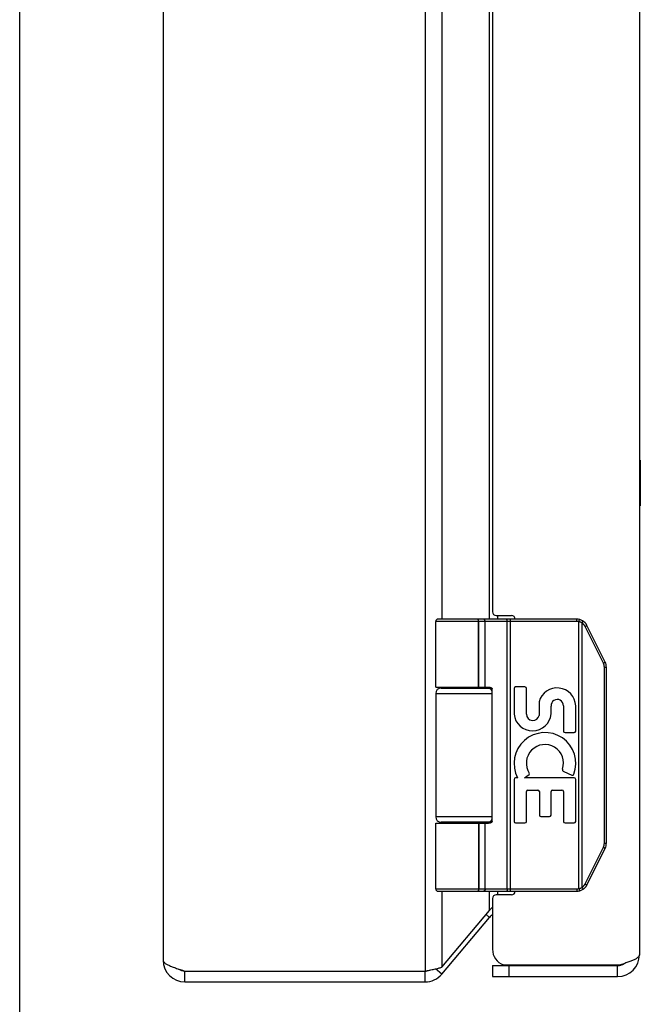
# Model space of a CAD drawing. Header units: inches. Extents: x 0 to 42.3, y 0 to 27.4.
# Tile 2 of 13: x 0 to 3.4, y 7.1 to 12.5. Entities that reach past the tile are written whole.
import ezdxf

# ---------------------------------------------------------------- set-up
doc = ezdxf.new("R2010")
doc.units = ezdxf.units.IN
doc.header["$LTSCALE"] = 2.325389
doc.header["$MEASUREMENT"] = 0
doc.layers.get('0').update_dxf_attribs({"linetype": 'CONTINUOUS'})
doc.layers.add('02___PRT_ALL_AXES', color=7, linetype='CONTINUOUS')
doc.layers.add('06___PRT_ALL_SURFS', color=7, linetype='CONTINUOUS')

msp = doc.modelspace()

# ---------------------------------------------------------------- linework, layer by layer
at = {"color": 7, "linetype": 'Continuous'}
for p, q in [((0, 0), (0, 27.3575)), ((3.0707, 9.1969), (2.2934, 9.1969)), ((3.0707, 9.2099), (2.3064, 9.2099)), ((2.5238, 9.2099), (2.5237, 9.2099)), ((2.5239, 9.2099), (2.5238, 9.2099)), ((2.524, 9.2099), (2.5239, 9.2099)), ((2.5302, 8.8349), (2.5302, 9.1971)), ((2.5303, 8.8349), (2.5303, 9.1971)), ((2.5662, 8.8349), (2.5662, 9.1969)), ((2.6865, 9.2051), (2.6864, 9.2054)), ((2.6865, 9.2048), (2.6865, 9.2051)), ((2.6866, 9.2039), (2.6866, 9.2042)), ((2.6866, 9.2035), (2.6866, 9.2039)), ((2.6867, 9.2031), (2.6866, 9.2035)), ((2.6867, 9.2028), (2.6867, 9.2031)), ((2.6867, 9.2024), (2.6867, 9.2028)), ((2.6867, 9.202), (2.6867, 9.2024)), ((2.6868, 9.2016), (2.6867, 9.202)), ((2.6868, 9.2012), (2.6868, 9.2016)), ((2.6868, 9.2007), (2.6868, 9.2012)), ((2.6868, 9.2003), (2.6868, 9.2007)), ((2.6869, 9.1999), (2.6868, 9.2003)), ((2.6869, 9.1995), (2.6869, 9.1999)), ((2.6869, 9.1991), (2.6869, 9.1995)), ((2.6869, 9.1986), (2.6869, 9.1991)), ((2.6869, 9.1982), (2.6869, 9.1986)), ((2.6869, 9.1978), (2.6869, 9.1982)), ((2.6869, 9.1973), (2.6869, 9.1978)), ((2.6869, 7.7229), (2.6869, 9.1973)), ((2.7061, 7.7099), (2.7061, 9.2099)), ((3.0707, 9.1969), (3.0707, 9.2099)), ((3.0827, 9.1954), (3.0858, 9.208)), ((3.0827, 7.7243), (3.0827, 9.1954)), ((3.1, 9.1886), (3.1003, 9.1891)), ((3.1, 7.7312), (3.1, 9.1886)), ((3.1003, 9.1891), (3.1007, 9.1897)), ((3.1007, 9.1897), (3.101, 9.1902)), ((3.101, 9.1902), (3.1013, 9.1907)), ((3.1013, 9.1907), (3.1017, 9.1913)), ((3.1017, 9.1913), (3.1019, 9.1916)), ((3.1019, 9.1916), (3.1021, 9.192)), ((3.1021, 9.192), (3.1023, 9.1923)), ((3.1023, 9.1923), (3.1025, 9.1926)), ((3.1025, 9.1926), (3.1027, 9.193)), ((3.1027, 9.193), (3.1029, 9.1933)), ((3.1029, 9.1933), (3.103, 9.1936)), ((3.103, 9.1936), (3.1032, 9.1939)), ((3.1032, 9.1939), (3.1034, 9.1942)), ((3.1034, 9.1942), (3.1036, 9.1945)), ((3.1036, 9.1945), (3.1037, 9.1948)), ((3.1037, 9.1948), (3.1039, 9.1951)), ((3.1039, 9.1951), (3.104, 9.1954)), ((3.104, 9.1954), (3.1042, 9.1957)), ((3.1042, 9.1957), (3.1043, 9.196)), ((3.1043, 9.196), (3.1044, 9.1962)), ((3.1189, 9.1706), (3.1196, 9.171)), ((3.1196, 9.171), (3.1203, 9.1714)), ((3.1203, 9.1714), (3.121, 9.1717)), ((3.121, 9.1717), (3.1217, 9.1721)), ((3.1217, 9.1721), (3.1221, 9.1724)), ((3.1221, 9.1724), (3.1226, 9.1726)), ((3.1226, 9.1726), (3.123, 9.1729)), ((3.123, 9.1729), (3.1234, 9.1731)), ((3.1234, 9.1731), (3.1238, 9.1733)), ((3.1238, 9.1733), (3.1241, 9.1735)), ((3.1241, 9.1735), (3.1243, 9.1736)), ((3.1243, 9.1736), (3.1245, 9.1738)), ((3.1245, 9.1738), (3.1248, 9.1739)), ((3.1248, 9.1739), (3.125, 9.174)), ((3.125, 9.174), (3.1252, 9.1741)), ((3.1252, 9.1741), (3.1254, 9.1743)), ((3.2278, 8.9731), (3.1266, 9.1753)), ((3.1168, 9.1695), (3.1174, 9.1698)), ((3.2179, 8.9673), (3.1168, 9.1695)), ((3.1174, 9.1698), (3.1181, 9.1702)), ((3.1181, 9.1702), (3.1189, 9.1706)), ((3.2179, 8.9673), (3.2185, 8.9676)), ((3.2185, 8.9676), (3.2193, 8.968)), ((3.2193, 8.968), (3.22, 8.9684)), ((3.22, 8.9684), (3.2207, 8.9687)), ((3.2207, 8.9687), (3.2214, 8.9691)), ((3.2214, 8.9691), (3.2221, 8.9695)), ((3.2221, 8.9695), (3.2228, 8.9698)), ((3.2228, 8.9698), (3.2233, 8.9701)), ((3.2233, 8.9701), (3.2237, 8.9704)), ((3.2237, 8.9704), (3.2242, 8.9706)), ((3.2242, 8.9706), (3.2246, 8.9708)), ((3.2246, 8.9708), (3.225, 8.9711)), ((3.225, 8.9711), (3.2252, 8.9712)), ((3.2252, 8.9712), (3.2254, 8.9714)), ((3.2254, 8.9714), (3.2257, 8.9715)), ((3.2257, 8.9715), (3.2259, 8.9716)), ((3.2259, 8.9716), (3.2261, 8.9718)), ((3.2261, 8.9718), (3.2263, 8.9719)), ((3.2263, 8.9719), (3.2265, 8.972)), ((3.2232, 8.9451), (3.2344, 8.9451)), ((3.2232, 7.9746), (3.2232, 8.9451)), ((3.2344, 7.9746), (3.2344, 8.9451)), ((2.2934, 8.7999), (2.6043, 8.7999)), ((2.3234, 8.8299), (2.6021, 8.8299)), ((2.6043, 8.0949), (2.6043, 8.8249)), ((2.6043, 8.1199), (2.2934, 8.1199)), ((2.6021, 8.0899), (2.3234, 8.0899)), ((2.2934, 8.0849), (2.5844, 8.0849)), ((2.5662, 7.7229), (2.5662, 8.0849)), ((3.1168, 7.7503), (3.2179, 7.9525)), ((3.1266, 7.7444), (3.2278, 7.9467)), ((3.2179, 7.9525), (3.2189, 7.952)), ((3.2189, 7.952), (3.2196, 7.9516)), ((3.2196, 7.9516), (3.2204, 7.9512)), ((3.2204, 7.9512), (3.2211, 7.9509)), ((3.2211, 7.9509), (3.2218, 7.9505)), ((3.2218, 7.9505), (3.2225, 7.9501)), ((3.2225, 7.9501), (3.2229, 7.9498)), ((3.2229, 7.9498), (3.2234, 7.9496)), ((3.2232, 7.9746), (3.2344, 7.9746)), ((3.2234, 7.9496), (3.2239, 7.9493)), ((3.2239, 7.9493), (3.2243, 7.9491)), ((3.2243, 7.9491), (3.2247, 7.9489)), ((3.2247, 7.9489), (3.225, 7.9487)), ((3.225, 7.9487), (3.2252, 7.9486)), ((3.2252, 7.9486), (3.2254, 7.9484)), ((3.2254, 7.9484), (3.2257, 7.9483)), ((3.2257, 7.9483), (3.2259, 7.9481)), ((3.2259, 7.9481), (3.2261, 7.948)), ((3.2261, 7.948), (3.2263, 7.9479)), ((2.2934, 7.7229), (3.0707, 7.7229)), ((2.3064, 7.7099), (3.0707, 7.7099)), ((2.5238, 7.7099), (2.5237, 7.7099)), ((2.5239, 7.7099), (2.5238, 7.7099)), ((2.524, 7.7099), (2.5239, 7.7099)), ((2.5242, 7.7099), (2.524, 7.7099)), ((2.6866, 7.7157), (2.6865, 7.7154)), ((2.6865, 7.7154), (2.6865, 7.715)), ((2.6865, 7.715), (2.6865, 7.7147)), ((2.6867, 7.7168), (2.6866, 7.7165)), ((2.6866, 7.7165), (2.6866, 7.7161)), ((2.6866, 7.7161), (2.6866, 7.7157)), ((2.6867, 7.7176), (2.6867, 7.7172)), ((2.6867, 7.7172), (2.6867, 7.7168)), ((2.6869, 7.7199), (2.6868, 7.7195)), ((2.6868, 7.7195), (2.6868, 7.719)), ((2.6868, 7.719), (2.6868, 7.7186)), ((2.6868, 7.7186), (2.6868, 7.7182)), ((2.6869, 7.7229), (2.6869, 7.7225)), ((2.6869, 7.7225), (2.6869, 7.722)), ((2.6869, 7.722), (2.6869, 7.7216)), ((2.6869, 7.7216), (2.6869, 7.7212)), ((2.6869, 7.7212), (2.6869, 7.7207)), ((2.6869, 7.7207), (2.6869, 7.7203)), ((2.6869, 7.7203), (2.6869, 7.7199)), ((3.0707, 7.7229), (3.0707, 7.7099)), ((3.0827, 7.7243), (3.0858, 7.7117)), ((3.1, 7.7312), (3.1003, 7.7307)), ((3.1003, 7.7307), (3.1007, 7.7301)), ((3.1007, 7.7301), (3.101, 7.7296)), ((3.101, 7.7296), (3.1013, 7.729)), ((3.1013, 7.729), (3.1017, 7.7285)), ((3.1017, 7.7285), (3.102, 7.728)), ((3.102, 7.728), (3.1022, 7.7277)), ((3.1022, 7.7277), (3.1024, 7.7273)), ((3.1024, 7.7273), (3.1026, 7.727)), ((3.1029, 7.7265), (3.103, 7.7262)), ((3.103, 7.7262), (3.1032, 7.7259)), ((3.1032, 7.7259), (3.1034, 7.7255)), ((3.1034, 7.7255), (3.1036, 7.7252)), ((3.1036, 7.7252), (3.1037, 7.7249)), ((3.1037, 7.7249), (3.1039, 7.7246)), ((3.1039, 7.7246), (3.104, 7.7244)), ((3.104, 7.7244), (3.1042, 7.7241)), ((3.1042, 7.7241), (3.1043, 7.7238)), ((3.1168, 7.7503), (3.1178, 7.7498)), ((3.1178, 7.7498), (3.1185, 7.7494)), ((3.1185, 7.7494), (3.1193, 7.749)), ((3.1193, 7.749), (3.1196, 7.7488)), ((3.1196, 7.7488), (3.1203, 7.7484)), ((3.1203, 7.7484), (3.121, 7.748)), ((3.121, 7.748), (3.1217, 7.7477)), ((3.1217, 7.7477), (3.1221, 7.7474)), ((3.1221, 7.7474), (3.1226, 7.7472)), ((3.1226, 7.7472), (3.123, 7.7469)), ((3.123, 7.7469), (3.1234, 7.7467)), ((3.1234, 7.7467), (3.1238, 7.7464)), ((3.1238, 7.7464), (3.1241, 7.7463)), ((3.1241, 7.7463), (3.1243, 7.7462)), ((3.1243, 7.7462), (3.1245, 7.746)), ((3.1245, 7.746), (3.1248, 7.7459)), ((3.1248, 7.7459), (3.125, 7.7458)), ((3.125, 7.7458), (3.1252, 7.7456)), ((2.5897, 7.5661), (2.5707, 7.5821)), ((2.3268, 7.2528), (2.2919, 7.2821)), ((2.6064, 7.2999), (3.2964, 7.2999)), ((2.6064, 7.2999), (2.6064, 7.2399)), ((2.6964, 7.2999), (2.6964, 7.2399)), ((3.2964, 7.2399), (3.2964, 7.2999)), ((0.9108, 7.2099), (0.9108, 7.2699)), ((2.2349, 7.2099), (2.2349, 7.2699))]:
    msp.add_line(p, q, dxfattribs=at)
at = {"color": 3, "linetype": 'Continuous'}
for p, q in [((2.2349, 20.1499), (2.2349, 7.2699)), ((0.7908, 20.0899), (0.7908, 7.3299)), ((3.4164, 20.0599), (3.4164, 7.3599)), ((2.3268, 18.2099), (2.3268, 9.2099)), ((2.5897, 9.2099), (2.5897, 18.2099)), ((2.6064, 18.1699), (2.6064, 9.2499)), ((2.6264, 9.2299), (2.7114, 9.2299)), ((2.6357, 9.2099), (2.6357, 9.2299)), ((2.3268, 8.8349), (2.3268, 8.8299)), ((2.5897, 8.8299), (2.5897, 8.8346)), ((2.3268, 8.0899), (2.3268, 8.0849)), ((2.5897, 8.0852), (2.5897, 8.0899)), ((2.3268, 7.7099), (2.3268, 7.2913)), ((2.5897, 7.6047), (2.5897, 7.7099)), ((2.6357, 7.6899), (2.6357, 7.7099)), ((2.6064, 7.6699), (2.6064, 7.3899)), ((2.7114, 7.6899), (2.6264, 7.6899)), ((2.3268, 7.2913), (2.5897, 7.6047)), ((2.3268, 7.2528), (2.5897, 7.5661)), ((2.2349, 7.2699), (2.2479, 7.2726)), ((2.6668, 7.3049), (3.312, 7.3049)), ((0.9108, 7.2699), (2.2349, 7.2699)), ((2.6064, 7.2399), (3.2964, 7.2399)), ((0.9108, 7.2099), (2.2349, 7.2099))]:
    msp.add_line(p, q, dxfattribs=at)
at = {"color": 7, "linetype": 'Continuous'}
for points in [[(2.5303, 9.1971), (2.5303, 9.1973), (2.5303, 9.1975), (2.5303, 9.1978), (2.5302, 9.198), (2.5302, 9.1982), (2.5302, 9.1984), (2.5302, 9.1986), (2.5302, 9.1988), (2.5302, 9.1991), (2.5302, 9.1993), (2.5301, 9.1995), (2.5301, 9.1997), (2.5301, 9.1999), (2.5301, 9.2001), (2.53, 9.2003), (2.53, 9.2005), (2.53, 9.2007), (2.5299, 9.2009), (2.5299, 9.2012), (2.5299, 9.2014), (2.5298, 9.2016), (2.5298, 9.2018), (2.5297, 9.202), (2.5297, 9.2022), (2.5297, 9.2024), (2.5296, 9.2026), (2.5296, 9.2028), (2.5295, 9.2029), (2.5295, 9.2031), (2.5294, 9.2033), (2.5294, 9.2035), (2.5293, 9.2037), (2.5292, 9.2039), (2.5292, 9.2041), (2.5291, 9.2042), (2.5291, 9.2044), (2.529, 9.2046), (2.5289, 9.2048), (2.5289, 9.2049), (2.5288, 9.2051), (2.5287, 9.2053), (2.5286, 9.2054), (2.5286, 9.2056), (2.5285, 9.2058), (2.5284, 9.2059), (2.5283, 9.2061), (2.5283, 9.2062), (2.5282, 9.2064), (2.5281, 9.2065), (2.528, 9.2067), (2.5279, 9.2068), (2.5279, 9.207), (2.5278, 9.2071), (2.5277, 9.2072), (2.5276, 9.2074), (2.5275, 9.2075), (2.5274, 9.2076), (2.5273, 9.2077), (2.5272, 9.2078), (2.5271, 9.208), (2.5271, 9.2081), (2.527, 9.2082), (2.5269, 9.2083), (2.5268, 9.2084), (2.5267, 9.2085), (2.5266, 9.2086), (2.5265, 9.2087), (2.5264, 9.2088), (2.5263, 9.2089), (2.5262, 9.2089), (2.5261, 9.209), (2.526, 9.2091), (2.5259, 9.2092), (2.5258, 9.2092), (2.5257, 9.2093), (2.5256, 9.2094), (2.5254, 9.2094), (2.5253, 9.2095), (2.5252, 9.2095), (2.5251, 9.2096), (2.525, 9.2096), (2.5249, 9.2097), (2.5248, 9.2097), (2.5247, 9.2097), (2.5246, 9.2098), (2.5245, 9.2098), (2.5244, 9.2098), (2.5243, 9.2098), (2.5242, 9.2099), (2.524, 9.2099)], [(2.5302, 9.1971), (2.5302, 9.1973), (2.5302, 9.1975), (2.5302, 9.1978), (2.5302, 9.198), (2.5302, 9.1982), (2.5302, 9.1984), (2.5302, 9.1986), (2.5302, 9.1988), (2.5301, 9.1991), (2.5301, 9.1993), (2.5301, 9.1995), (2.5301, 9.1997), (2.5301, 9.1999), (2.53, 9.2001), (2.53, 9.2003), (2.53, 9.2005), (2.5299, 9.2007), (2.5299, 9.2009), (2.5299, 9.2012), (2.5298, 9.2014), (2.5298, 9.2016), (2.5298, 9.2018), (2.5297, 9.202), (2.5297, 9.2022), (2.5296, 9.2024), (2.5296, 9.2026), (2.5295, 9.2028), (2.5295, 9.2029), (2.5294, 9.2031), (2.5294, 9.2033), (2.5293, 9.2035), (2.5293, 9.2037), (2.5292, 9.2039), (2.5291, 9.2041), (2.5291, 9.2042), (2.529, 9.2044), (2.529, 9.2046), (2.5289, 9.2048), (2.5288, 9.2049), (2.5288, 9.2051), (2.5287, 9.2053), (2.5286, 9.2054), (2.5285, 9.2056), (2.5285, 9.2058), (2.5284, 9.2059), (2.5283, 9.2061), (2.5282, 9.2062), (2.5282, 9.2064), (2.5281, 9.2065), (2.528, 9.2067), (2.5279, 9.2068), (2.5278, 9.207), (2.5277, 9.2071), (2.5277, 9.2072), (2.5276, 9.2074), (2.5275, 9.2075), (2.5274, 9.2076), (2.5273, 9.2077), (2.5272, 9.2078), (2.5271, 9.208), (2.527, 9.2081), (2.5269, 9.2082), (2.5268, 9.2083), (2.5267, 9.2084), (2.5266, 9.2085), (2.5265, 9.2086), (2.5264, 9.2087), (2.5263, 9.2088), (2.5262, 9.2089), (2.5261, 9.2089), (2.526, 9.209), (2.5259, 9.2091), (2.5258, 9.2092), (2.5257, 9.2092), (2.5256, 9.2093), (2.5255, 9.2094), (2.5254, 9.2094), (2.5253, 9.2095), (2.5252, 9.2095), (2.5251, 9.2096), (2.525, 9.2096), (2.5249, 9.2097), (2.5248, 9.2097), (2.5247, 9.2097), (2.5246, 9.2098), (2.5244, 9.2098), (2.5243, 9.2098), (2.5242, 9.2098), (2.5241, 9.2099)], [(2.5662, 9.1969), (2.5662, 9.1971), (2.5662, 9.1973), (2.5662, 9.1975), (2.5662, 9.1978), (2.5662, 9.198), (2.5662, 9.1982), (2.5662, 9.1984), (2.5661, 9.1986), (2.5661, 9.1988), (2.5661, 9.1991), (2.5661, 9.1993), (2.566, 9.1995), (2.566, 9.1997), (2.566, 9.1999), (2.5659, 9.2001), (2.5659, 9.2003), (2.5658, 9.2005), (2.5658, 9.2007), (2.5657, 9.2009), (2.5657, 9.2012), (2.5656, 9.2014), (2.5656, 9.2016), (2.5655, 9.2018), (2.5654, 9.202), (2.5654, 9.2022), (2.5653, 9.2024), (2.5652, 9.2026), (2.5652, 9.2028), (2.5651, 9.2029), (2.565, 9.2031), (2.5649, 9.2033), (2.5649, 9.2035), (2.5648, 9.2037), (2.5647, 9.2039), (2.5646, 9.2041), (2.5645, 9.2042), (2.5644, 9.2044), (2.5643, 9.2046), (2.5642, 9.2048), (2.5641, 9.2049), (2.564, 9.2051), (2.5639, 9.2053), (2.5638, 9.2054), (2.5637, 9.2056), (2.5636, 9.2058), (2.5635, 9.2059), (2.5633, 9.2061), (2.5632, 9.2062), (2.5631, 9.2064), (2.563, 9.2065), (2.5629, 9.2067), (2.5627, 9.2068), (2.5626, 9.207), (2.5625, 9.2071), (2.5624, 9.2072), (2.5622, 9.2074), (2.5621, 9.2075), (2.562, 9.2076), (2.5618, 9.2077), (2.5617, 9.2078), (2.5615, 9.208), (2.5614, 9.2081), (2.5613, 9.2082), (2.5611, 9.2083), (2.561, 9.2084), (2.5608, 9.2085), (2.5607, 9.2086), (2.5605, 9.2087), (2.5604, 9.2088), (2.5602, 9.2089), (2.5601, 9.2089), (2.5599, 9.209), (2.5598, 9.2091), (2.5596, 9.2092), (2.5595, 9.2092), (2.5593, 9.2093), (2.5591, 9.2094), (2.559, 9.2094), (2.5588, 9.2095), (2.5587, 9.2095), (2.5585, 9.2096), (2.5583, 9.2096), (2.5582, 9.2097), (2.558, 9.2097), (2.5579, 9.2097), (2.5577, 9.2098), (2.5575, 9.2098), (2.5574, 9.2098), (2.5572, 9.2098), (2.557, 9.2099), (2.5569, 9.2099), (2.5567, 9.2099), (2.5566, 9.2099), (2.5564, 9.2099)], [(2.6864, 9.2054), (2.6864, 9.2056), (2.6864, 9.2058), (2.6863, 9.2059), (2.6863, 9.2061), (2.6863, 9.2062), (2.6863, 9.2064), (2.6862, 9.2065), (2.6862, 9.2067), (2.6862, 9.2068), (2.6862, 9.207), (2.6861, 9.2071), (2.6861, 9.2072), (2.6861, 9.2074), (2.6861, 9.2075), (2.686, 9.2076), (2.686, 9.2077), (2.686, 9.2078), (2.686, 9.208), (2.6859, 9.2081), (2.6859, 9.2082), (2.6859, 9.2083), (2.6858, 9.2084), (2.6858, 9.2085), (2.6858, 9.2086), (2.6857, 9.2087), (2.6857, 9.2088), (2.6857, 9.2089), (2.6857, 9.2089), (2.6856, 9.209), (2.6856, 9.2091), (2.6856, 9.2092), (2.6855, 9.2092), (2.6855, 9.2093), (2.6855, 9.2094), (2.6854, 9.2094), (2.6854, 9.2095), (2.6854, 9.2095), (2.6853, 9.2096), (2.6853, 9.2096), (2.6853, 9.2097), (2.6852, 9.2097), (2.6852, 9.2097), (2.6852, 9.2098), (2.6851, 9.2098), (2.6851, 9.2098), (2.6851, 9.2098), (2.685, 9.2099), (2.685, 9.2099), (2.685, 9.2099), (2.6849, 9.2099), (2.6849, 9.2099)], [(2.6866, 9.2042), (2.6865, 9.2044), (2.6865, 9.2048)], [(3.1, 9.1886), (3.0995, 9.1889), (3.099, 9.1892), (3.0984, 9.1895), (3.0979, 9.1897), (3.0974, 9.19), (3.0969, 9.1903), (3.0964, 9.1906), (3.0959, 9.1908), (3.0953, 9.1911), (3.0948, 9.1913), (3.0943, 9.1916), (3.0937, 9.1918), (3.0932, 9.192), (3.0927, 9.1923), (3.0921, 9.1925), (3.0916, 9.1927), (3.091, 9.1929), (3.0905, 9.1931), (3.0899, 9.1933), (3.0894, 9.1935), (3.0888, 9.1937), (3.0883, 9.1939), (3.0877, 9.1941), (3.0872, 9.1942), (3.0866, 9.1944), (3.086, 9.1946), (3.0855, 9.1947), (3.0849, 9.1949), (3.0844, 9.195), (3.0838, 9.1952), (3.0832, 9.1953), (3.0827, 9.1954)], [(3.1168, 9.1695), (3.1166, 9.17), (3.1163, 9.1705), (3.1161, 9.171), (3.1158, 9.1714), (3.1155, 9.1719), (3.1153, 9.1723), (3.115, 9.1728), (3.1147, 9.1733), (3.1144, 9.1737), (3.1142, 9.1742), (3.1139, 9.1746), (3.1136, 9.1751), (3.1133, 9.1755), (3.113, 9.1759), (3.1126, 9.1764), (3.1123, 9.1768), (3.112, 9.1772), (3.1117, 9.1777), (3.1114, 9.1781), (3.111, 9.1785), (3.1107, 9.1789), (3.1103, 9.1793), (3.11, 9.1797), (3.1096, 9.1801), (3.1093, 9.1805), (3.1089, 9.1809), (3.1086, 9.1813), (3.1082, 9.1817), (3.1078, 9.1821), (3.1074, 9.1825), (3.1071, 9.1829), (3.1067, 9.1832), (3.1063, 9.1836), (3.1059, 9.184), (3.1055, 9.1843), (3.1051, 9.1847), (3.1047, 9.185), (3.1043, 9.1854), (3.1039, 9.1857), (3.1034, 9.1861), (3.103, 9.1864), (3.1026, 9.1867), (3.1022, 9.187), (3.1017, 9.1874), (3.1013, 9.1877), (3.1009, 9.188), (3.1004, 9.1883), (3.1, 9.1886)], [(3.1044, 9.1962), (3.1045, 9.1963), (3.1046, 9.1965), (3.1046, 9.1966), (3.1047, 9.1967), (3.1047, 9.1968), (3.1048, 9.1969), (3.1048, 9.1971), (3.1049, 9.1972), (3.1049, 9.1973), (3.105, 9.1974), (3.105, 9.1975), (3.1051, 9.1976), (3.1051, 9.1977), (3.1051, 9.1978), (3.1052, 9.1979), (3.1052, 9.198), (3.1052, 9.1981), (3.1053, 9.1982), (3.1053, 9.1982), (3.1053, 9.1983), (3.1053, 9.1984), (3.1054, 9.1985), (3.1054, 9.1985), (3.1054, 9.1986), (3.1054, 9.1987), (3.1054, 9.1987), (3.1055, 9.1988), (3.1055, 9.1989), (3.1055, 9.1989), (3.1055, 9.199), (3.1055, 9.199), (3.1055, 9.1991), (3.1055, 9.1991), (3.1055, 9.1992), (3.1055, 9.1992), (3.1055, 9.1992), (3.1055, 9.1993), (3.1055, 9.1993), (3.1054, 9.1993), (3.1054, 9.1994), (3.1054, 9.1994), (3.1054, 9.1994), (3.1054, 9.1994)], [(3.1254, 9.1743), (3.1254, 9.1743), (3.1255, 9.1744), (3.1256, 9.1744), (3.1257, 9.1745), (3.1258, 9.1745), (3.1258, 9.1746), (3.1259, 9.1746), (3.126, 9.1747), (3.126, 9.1747), (3.1261, 9.1748), (3.1262, 9.1748), (3.1262, 9.1749), (3.1263, 9.1749), (3.1263, 9.1749), (3.1264, 9.175), (3.1264, 9.175), (3.1264, 9.175), (3.1265, 9.1751), (3.1265, 9.1751), (3.1265, 9.1751), (3.1266, 9.1752), (3.1266, 9.1752), (3.1266, 9.1752), (3.1266, 9.1752), (3.1266, 9.1753), (3.1266, 9.1753), (3.1266, 9.1753), (3.1266, 9.1753), (3.1266, 9.1753), (3.1266, 9.1753)], [(3.2232, 8.9451), (3.2232, 8.9457), (3.2231, 8.9462), (3.2231, 8.9468), (3.2231, 8.9473), (3.2231, 8.9479), (3.223, 8.9484), (3.223, 8.949), (3.223, 8.9495), (3.2229, 8.95), (3.2229, 8.9506), (3.2228, 8.9511), (3.2227, 8.9517), (3.2226, 8.9522), (3.2226, 8.9528), (3.2225, 8.9533), (3.2224, 8.9538), (3.2223, 8.9544), (3.2222, 8.9549), (3.2221, 8.9554), (3.222, 8.956), (3.2218, 8.9565), (3.2217, 8.957), (3.2216, 8.9576), (3.2214, 8.9581), (3.2213, 8.9586), (3.2211, 8.9591), (3.221, 8.9597), (3.2208, 8.9602), (3.2206, 8.9607), (3.2205, 8.9612), (3.2203, 8.9617), (3.2201, 8.9623), (3.2199, 8.9628), (3.2197, 8.9633), (3.2195, 8.9638), (3.2193, 8.9643), (3.2191, 8.9648), (3.2189, 8.9653), (3.2186, 8.9658), (3.2184, 8.9663), (3.2182, 8.9668), (3.2179, 8.9673)], [(3.2265, 8.972), (3.2266, 8.9721), (3.2267, 8.9721), (3.2267, 8.9722), (3.2268, 8.9722), (3.2269, 8.9723), (3.227, 8.9723), (3.227, 8.9724), (3.2271, 8.9724), (3.2272, 8.9725), (3.2272, 8.9725), (3.2273, 8.9726), (3.2273, 8.9726), (3.2274, 8.9726), (3.2274, 8.9727), (3.2275, 8.9727), (3.2275, 8.9728), (3.2276, 8.9728), (3.2276, 8.9728), (3.2276, 8.9729), (3.2277, 8.9729), (3.2277, 8.9729), (3.2277, 8.9729), (3.2277, 8.973), (3.2277, 8.973), (3.2277, 8.973), (3.2278, 8.973), (3.2278, 8.973), (3.2278, 8.9731), (3.2278, 8.9731), (3.2278, 8.9731)], [(2.2934, 8.8349), (2.5844, 8.8349), (2.5851, 8.8349), (2.5857, 8.8349), (2.5864, 8.8348), (2.587, 8.8348), (2.5877, 8.8348), (2.5883, 8.8347), (2.5889, 8.8347), (2.5895, 8.8346), (2.59, 8.8346), (2.5906, 8.8345), (2.5911, 8.8345), (2.5916, 8.8344), (2.592, 8.8343), (2.5925, 8.8342), (2.5929, 8.8342), (2.5934, 8.8341), (2.5938, 8.834), (2.5942, 8.8339), (2.5945, 8.8338), (2.5949, 8.8337), (2.5953, 8.8336), (2.5956, 8.8335), (2.5959, 8.8334), (2.5963, 8.8333), (2.5966, 8.8332), (2.5969, 8.8331), (2.5972, 8.833), (2.5975, 8.8328), (2.5977, 8.8327), (2.598, 8.8326), (2.5982, 8.8325), (2.5985, 8.8324), (2.5987, 8.8323), (2.599, 8.8321), (2.5992, 8.832), (2.5994, 8.8319), (2.5996, 8.8318), (2.5998, 8.8317), (2.6, 8.8315), (2.6002, 8.8314), (2.6004, 8.8313), (2.6006, 8.8312), (2.6007, 8.8311), (2.6009, 8.8309), (2.601, 8.8308), (2.6012, 8.8307), (2.6013, 8.8306), (2.6015, 8.8304), (2.6016, 8.8303), (2.6018, 8.8302), (2.6019, 8.8301), (2.602, 8.83), (2.6021, 8.8298), (2.6022, 8.8297), (2.6024, 8.8296), (2.6025, 8.8295), (2.6026, 8.8293), (2.6027, 8.8292), (2.6028, 8.8291), (2.6028, 8.829), (2.6029, 8.8289), (2.603, 8.8288), (2.6031, 8.8286), (2.6032, 8.8285), (2.6033, 8.8284), (2.6033, 8.8283), (2.6034, 8.8282), (2.6035, 8.8281), (2.6035, 8.8279), (2.6036, 8.8278), (2.6036, 8.8277), (2.6037, 8.8276), (2.6037, 8.8275), (2.6038, 8.8274), (2.6038, 8.8273), (2.6039, 8.8272), (2.6039, 8.827), (2.604, 8.8269), (2.604, 8.8268), (2.604, 8.8267), (2.6041, 8.8266), (2.6041, 8.8265), (2.6041, 8.8264), (2.6041, 8.8263), (2.6042, 8.8262), (2.6042, 8.8261), (2.6042, 8.826), (2.6042, 8.8259), (2.6042, 8.8257), (2.6043, 8.8256), (2.6043, 8.8255), (2.6043, 8.8254), (2.6043, 8.8253), (2.6043, 8.8252), (2.6043, 8.8251), (2.6043, 8.825), (2.6043, 8.8249)], [(2.6043, 8.0949), (2.6043, 8.0948), (2.6043, 8.0947), (2.6043, 8.0946), (2.6043, 8.0945), (2.6043, 8.0944), (2.6043, 8.0943), (2.6043, 8.0941), (2.6042, 8.094), (2.6042, 8.0939), (2.6042, 8.0938), (2.6042, 8.0937), (2.6042, 8.0936), (2.6041, 8.0935), (2.6041, 8.0934), (2.6041, 8.0933), (2.6041, 8.0932), (2.604, 8.0931), (2.604, 8.093), (2.604, 8.0928), (2.6039, 8.0927), (2.6039, 8.0926), (2.6038, 8.0925), (2.6038, 8.0924), (2.6037, 8.0923), (2.6037, 8.0922), (2.6036, 8.0921), (2.6036, 8.0919), (2.6035, 8.0918), (2.6035, 8.0917), (2.6034, 8.0916), (2.6033, 8.0915), (2.6033, 8.0914), (2.6032, 8.0913), (2.6031, 8.0911), (2.603, 8.091), (2.6029, 8.0909), (2.6028, 8.0908), (2.6028, 8.0907), (2.6027, 8.0906), (2.6026, 8.0904), (2.6025, 8.0903), (2.6024, 8.0902), (2.6022, 8.0901), (2.6021, 8.09), (2.602, 8.0898), (2.6019, 8.0897), (2.6018, 8.0896), (2.6016, 8.0895), (2.6015, 8.0893), (2.6013, 8.0892), (2.6012, 8.0891), (2.601, 8.089), (2.6009, 8.0889), (2.6007, 8.0887), (2.6006, 8.0886), (2.6004, 8.0885), (2.6002, 8.0884), (2.6, 8.0882), (2.5998, 8.0881), (2.5996, 8.088), (2.5994, 8.0879), (2.5992, 8.0878), (2.599, 8.0876), (2.5987, 8.0875), (2.5985, 8.0874), (2.5982, 8.0873), (2.598, 8.0872), (2.5977, 8.087), (2.5975, 8.0869), (2.5972, 8.0868), (2.5969, 8.0867), (2.5966, 8.0866), (2.5963, 8.0865), (2.5959, 8.0864), (2.5956, 8.0863), (2.5953, 8.0862), (2.5949, 8.0861), (2.5945, 8.086), (2.5942, 8.0859), (2.5938, 8.0858), (2.5934, 8.0857), (2.5929, 8.0856), (2.5925, 8.0855), (2.592, 8.0855), (2.5916, 8.0854), (2.5911, 8.0853), (2.5906, 8.0853), (2.59, 8.0852), (2.5895, 8.0851), (2.5889, 8.0851), (2.5883, 8.085), (2.5877, 8.085), (2.587, 8.085), (2.5864, 8.0849), (2.5857, 8.0849), (2.5851, 8.0849), (2.5844, 8.0849)], [(2.5302, 8.0849), (2.5302, 7.7227), (2.5302, 7.7225), (2.5302, 7.7222), (2.5302, 7.722), (2.5302, 7.7218), (2.5302, 7.7216), (2.5302, 7.7214), (2.5302, 7.7212), (2.5302, 7.7209), (2.5301, 7.7207), (2.5301, 7.7205), (2.5301, 7.7203), (2.5301, 7.7201), (2.5301, 7.7199), (2.53, 7.7197), (2.53, 7.7195), (2.53, 7.7192), (2.5299, 7.719), (2.5299, 7.7188), (2.5299, 7.7186), (2.5298, 7.7184), (2.5298, 7.7182), (2.5298, 7.718), (2.5297, 7.7178), (2.5297, 7.7176), (2.5296, 7.7174), (2.5296, 7.7172), (2.5295, 7.717), (2.5295, 7.7168), (2.5294, 7.7166), (2.5294, 7.7165), (2.5293, 7.7163), (2.5293, 7.7161), (2.5292, 7.7159), (2.5291, 7.7157), (2.5291, 7.7155), (2.529, 7.7154), (2.529, 7.7152), (2.5289, 7.715), (2.5288, 7.7148), (2.5288, 7.7147), (2.5287, 7.7145), (2.5286, 7.7143), (2.5285, 7.7142), (2.5285, 7.714), (2.5284, 7.7139), (2.5283, 7.7137), (2.5282, 7.7135), (2.5282, 7.7134), (2.5281, 7.7132), (2.528, 7.7131), (2.5279, 7.713), (2.5278, 7.7128), (2.5277, 7.7127), (2.5277, 7.7126), (2.5276, 7.7124), (2.5275, 7.7123), (2.5274, 7.7122), (2.5273, 7.7121), (2.5272, 7.7119), (2.5271, 7.7118), (2.527, 7.7117), (2.5269, 7.7116), (2.5268, 7.7115), (2.5267, 7.7114), (2.5266, 7.7113), (2.5265, 7.7112), (2.5264, 7.7111), (2.5263, 7.711), (2.5262, 7.7109), (2.5261, 7.7108), (2.526, 7.7108), (2.5259, 7.7107), (2.5258, 7.7106), (2.5257, 7.7105), (2.5256, 7.7105), (2.5255, 7.7104), (2.5254, 7.7104), (2.5253, 7.7103), (2.5252, 7.7102), (2.5251, 7.7102), (2.525, 7.7102), (2.5249, 7.7101), (2.5248, 7.7101), (2.5247, 7.71), (2.5246, 7.71), (2.5244, 7.71), (2.5243, 7.71), (2.5242, 7.7099), (2.5241, 7.7099)], [(2.5303, 8.0849), (2.5303, 7.7227), (2.5303, 7.7225), (2.5303, 7.7222), (2.5303, 7.722), (2.5302, 7.7218), (2.5302, 7.7216), (2.5302, 7.7214), (2.5302, 7.7212), (2.5302, 7.7209), (2.5302, 7.7207), (2.5302, 7.7205), (2.5301, 7.7203), (2.5301, 7.7201), (2.5301, 7.7199), (2.5301, 7.7197), (2.53, 7.7195), (2.53, 7.7192), (2.53, 7.719), (2.5299, 7.7188), (2.5299, 7.7186), (2.5299, 7.7184), (2.5298, 7.7182), (2.5298, 7.718), (2.5297, 7.7178), (2.5297, 7.7176), (2.5297, 7.7174), (2.5296, 7.7172), (2.5296, 7.717), (2.5295, 7.7168), (2.5295, 7.7166), (2.5294, 7.7165), (2.5294, 7.7163), (2.5293, 7.7161), (2.5292, 7.7159), (2.5292, 7.7157), (2.5291, 7.7155), (2.5291, 7.7154), (2.529, 7.7152), (2.5289, 7.715), (2.5289, 7.7148), (2.5288, 7.7147), (2.5287, 7.7145), (2.5286, 7.7143), (2.5286, 7.7142), (2.5285, 7.714), (2.5284, 7.7139), (2.5283, 7.7137), (2.5283, 7.7135), (2.5282, 7.7134), (2.5281, 7.7132), (2.528, 7.7131), (2.5279, 7.713), (2.5279, 7.7128), (2.5278, 7.7127), (2.5277, 7.7126), (2.5276, 7.7124), (2.5275, 7.7123), (2.5274, 7.7122), (2.5273, 7.7121), (2.5272, 7.7119), (2.5271, 7.7118), (2.5271, 7.7117), (2.527, 7.7116), (2.5269, 7.7115), (2.5268, 7.7114), (2.5267, 7.7113), (2.5266, 7.7112), (2.5265, 7.7111), (2.5264, 7.711), (2.5263, 7.7109), (2.5262, 7.7108), (2.5261, 7.7108), (2.526, 7.7107), (2.5259, 7.7106), (2.5258, 7.7105), (2.5257, 7.7105), (2.5256, 7.7104), (2.5254, 7.7104), (2.5253, 7.7103), (2.5252, 7.7102), (2.5251, 7.7102), (2.525, 7.7102), (2.5249, 7.7101), (2.5248, 7.7101), (2.5247, 7.71), (2.5246, 7.71), (2.5245, 7.71), (2.5244, 7.71), (2.5243, 7.7099), (2.5242, 7.7099)], [(3.2179, 7.9525), (3.2182, 7.953), (3.2184, 7.9535), (3.2186, 7.954), (3.2189, 7.9545), (3.2191, 7.955), (3.2193, 7.9555), (3.2195, 7.956), (3.2197, 7.9565), (3.2199, 7.957), (3.2201, 7.9575), (3.2203, 7.958), (3.2205, 7.9586), (3.2206, 7.9591), (3.2208, 7.9596), (3.221, 7.9601), (3.2211, 7.9606), (3.2213, 7.9612), (3.2214, 7.9617), (3.2216, 7.9622), (3.2217, 7.9627), (3.2218, 7.9633), (3.222, 7.9638), (3.2221, 7.9643), (3.2222, 7.9649), (3.2223, 7.9654), (3.2224, 7.966), (3.2225, 7.9665), (3.2226, 7.967), (3.2226, 7.9676), (3.2227, 7.9681), (3.2228, 7.9687), (3.2229, 7.9692), (3.2229, 7.9697), (3.223, 7.9703), (3.223, 7.9708), (3.223, 7.9714), (3.2231, 7.9719), (3.2231, 7.9725), (3.2231, 7.973), (3.2231, 7.9736), (3.2232, 7.9741), (3.2232, 7.9746)], [(3.2263, 7.9479), (3.2265, 7.9478), (3.2266, 7.9477), (3.2267, 7.9477), (3.2267, 7.9476), (3.2268, 7.9475), (3.2269, 7.9475), (3.227, 7.9474), (3.227, 7.9474), (3.2271, 7.9473), (3.2272, 7.9473), (3.2272, 7.9473), (3.2273, 7.9472), (3.2273, 7.9472), (3.2274, 7.9471), (3.2274, 7.9471), (3.2275, 7.9471), (3.2275, 7.947), (3.2276, 7.947), (3.2276, 7.947), (3.2276, 7.9469), (3.2277, 7.9469), (3.2277, 7.9469), (3.2277, 7.9468), (3.2277, 7.9468), (3.2277, 7.9468), (3.2277, 7.9468), (3.2278, 7.9468), (3.2278, 7.9467), (3.2278, 7.9467), (3.2278, 7.9467), (3.2278, 7.9467)], [(2.5662, 7.7229), (2.5662, 7.7227), (2.5662, 7.7225), (2.5662, 7.7222), (2.5662, 7.722), (2.5662, 7.7218), (2.5662, 7.7216), (2.5662, 7.7214), (2.5661, 7.7212), (2.5661, 7.7209), (2.5661, 7.7207), (2.5661, 7.7205), (2.566, 7.7203), (2.566, 7.7201), (2.566, 7.7199), (2.5659, 7.7197), (2.5659, 7.7195), (2.5658, 7.7192), (2.5658, 7.719), (2.5657, 7.7188), (2.5657, 7.7186), (2.5656, 7.7184), (2.5656, 7.7182), (2.5655, 7.718), (2.5654, 7.7178), (2.5654, 7.7176), (2.5653, 7.7174), (2.5652, 7.7172), (2.5652, 7.717), (2.5651, 7.7168), (2.565, 7.7166), (2.5649, 7.7165), (2.5649, 7.7163), (2.5648, 7.7161), (2.5647, 7.7159), (2.5646, 7.7157), (2.5645, 7.7155), (2.5644, 7.7154), (2.5643, 7.7152), (2.5642, 7.715), (2.5641, 7.7148), (2.564, 7.7147), (2.5639, 7.7145), (2.5638, 7.7143), (2.5637, 7.7142), (2.5636, 7.714), (2.5635, 7.7139), (2.5633, 7.7137), (2.5632, 7.7135), (2.5631, 7.7134), (2.563, 7.7132), (2.5629, 7.7131), (2.5627, 7.713), (2.5626, 7.7128), (2.5625, 7.7127), (2.5624, 7.7126), (2.5622, 7.7124), (2.5621, 7.7123), (2.562, 7.7122), (2.5618, 7.7121), (2.5617, 7.7119), (2.5615, 7.7118), (2.5614, 7.7117), (2.5613, 7.7116), (2.5611, 7.7115), (2.561, 7.7114), (2.5608, 7.7113), (2.5607, 7.7112), (2.5605, 7.7111), (2.5604, 7.711), (2.5602, 7.7109), (2.5601, 7.7108), (2.5599, 7.7108), (2.5598, 7.7107), (2.5596, 7.7106), (2.5595, 7.7105), (2.5593, 7.7105), (2.5591, 7.7104), (2.559, 7.7104), (2.5588, 7.7103), (2.5587, 7.7102), (2.5585, 7.7102), (2.5583, 7.7102), (2.5582, 7.7101), (2.558, 7.7101), (2.5579, 7.71), (2.5577, 7.71), (2.5575, 7.71), (2.5574, 7.71), (2.5572, 7.7099), (2.557, 7.7099), (2.5569, 7.7099), (2.5567, 7.7099), (2.5566, 7.7099), (2.5564, 7.7099)], [(2.6865, 7.7147), (2.6864, 7.7143), (2.6864, 7.7142), (2.6864, 7.714), (2.6863, 7.7139), (2.6863, 7.7137), (2.6863, 7.7135), (2.6863, 7.7134), (2.6862, 7.7132), (2.6862, 7.7131), (2.6862, 7.713), (2.6862, 7.7128), (2.6861, 7.7127), (2.6861, 7.7126), (2.6861, 7.7124), (2.6861, 7.7123), (2.686, 7.7122), (2.686, 7.7121), (2.686, 7.7119), (2.686, 7.7118), (2.6859, 7.7117), (2.6859, 7.7116), (2.6859, 7.7115), (2.6858, 7.7114), (2.6858, 7.7113), (2.6858, 7.7112), (2.6857, 7.7111), (2.6857, 7.711), (2.6857, 7.7109), (2.6857, 7.7108), (2.6856, 7.7108), (2.6856, 7.7107), (2.6856, 7.7106), (2.6855, 7.7105), (2.6855, 7.7105), (2.6855, 7.7104), (2.6854, 7.7104), (2.6854, 7.7103), (2.6854, 7.7102), (2.6853, 7.7102), (2.6853, 7.7102), (2.6853, 7.7101), (2.6852, 7.7101), (2.6852, 7.71), (2.6852, 7.71), (2.6851, 7.71), (2.6851, 7.71), (2.6851, 7.7099), (2.685, 7.7099), (2.685, 7.7099), (2.685, 7.7099), (2.6849, 7.7099), (2.6849, 7.7099)], [(2.6868, 7.7182), (2.6867, 7.7178), (2.6867, 7.7176)], [(3.0827, 7.7243), (3.0832, 7.7245), (3.0838, 7.7246), (3.0844, 7.7248), (3.0849, 7.7249), (3.0855, 7.7251), (3.086, 7.7252), (3.0866, 7.7254), (3.0872, 7.7255), (3.0877, 7.7257), (3.0883, 7.7259), (3.0888, 7.7261), (3.0894, 7.7263), (3.0899, 7.7265), (3.0905, 7.7267), (3.091, 7.7269), (3.0916, 7.7271), (3.0921, 7.7273), (3.0927, 7.7275), (3.0932, 7.7277), (3.0937, 7.728), (3.0943, 7.7282), (3.0948, 7.7285), (3.0953, 7.7287), (3.0959, 7.729), (3.0964, 7.7292), (3.0969, 7.7295), (3.0974, 7.7298), (3.0979, 7.73), (3.0984, 7.7303), (3.099, 7.7306), (3.0995, 7.7309), (3.1, 7.7312)], [(3.1, 7.7312), (3.1004, 7.7315), (3.1009, 7.7318), (3.1013, 7.7321), (3.1017, 7.7324), (3.1022, 7.7327), (3.1026, 7.7331), (3.103, 7.7334), (3.1034, 7.7337), (3.1039, 7.7341), (3.1043, 7.7344), (3.1047, 7.7348), (3.1051, 7.7351), (3.1055, 7.7355), (3.1059, 7.7358), (3.1063, 7.7362), (3.1067, 7.7365), (3.1071, 7.7369), (3.1074, 7.7373), (3.1078, 7.7377), (3.1082, 7.7381), (3.1086, 7.7384), (3.1089, 7.7388), (3.1093, 7.7392), (3.1096, 7.7396), (3.11, 7.74), (3.1103, 7.7404), (3.1107, 7.7409), (3.111, 7.7413), (3.1114, 7.7417), (3.1117, 7.7421), (3.112, 7.7425), (3.1123, 7.743), (3.1126, 7.7434), (3.113, 7.7438), (3.1133, 7.7443), (3.1136, 7.7447), (3.1139, 7.7452), (3.1142, 7.7456), (3.1144, 7.7461), (3.1147, 7.7465), (3.115, 7.747), (3.1153, 7.7474), (3.1155, 7.7479), (3.1158, 7.7484), (3.1161, 7.7488), (3.1163, 7.7493), (3.1166, 7.7498), (3.1168, 7.7503)], [(3.1026, 7.727), (3.1028, 7.7267), (3.1029, 7.7265)], [(3.1043, 7.7238), (3.1044, 7.7236), (3.1045, 7.7234), (3.1046, 7.7233), (3.1046, 7.7232), (3.1047, 7.7231), (3.1047, 7.7229), (3.1048, 7.7228), (3.1048, 7.7227), (3.1049, 7.7226), (3.1049, 7.7225), (3.105, 7.7224), (3.105, 7.7223), (3.1051, 7.7222), (3.1051, 7.7221), (3.1051, 7.722), (3.1052, 7.7219), (3.1052, 7.7218), (3.1052, 7.7217), (3.1053, 7.7216), (3.1053, 7.7215), (3.1053, 7.7215), (3.1053, 7.7214), (3.1054, 7.7213), (3.1054, 7.7212), (3.1054, 7.7212), (3.1054, 7.7211), (3.1054, 7.721), (3.1055, 7.721), (3.1055, 7.7209), (3.1055, 7.7209), (3.1055, 7.7208), (3.1055, 7.7208), (3.1055, 7.7207), (3.1055, 7.7207), (3.1055, 7.7206), (3.1055, 7.7206), (3.1055, 7.7205), (3.1055, 7.7205), (3.1055, 7.7205), (3.1054, 7.7205), (3.1054, 7.7204), (3.1054, 7.7204), (3.1054, 7.7204), (3.1054, 7.7204)], [(3.1252, 7.7456), (3.1254, 7.7455), (3.1254, 7.7455), (3.1255, 7.7454), (3.1256, 7.7453), (3.1257, 7.7453), (3.1258, 7.7452), (3.1258, 7.7452), (3.1259, 7.7451), (3.126, 7.7451), (3.126, 7.745), (3.1261, 7.745), (3.1262, 7.745), (3.1262, 7.7449), (3.1263, 7.7449), (3.1263, 7.7448), (3.1264, 7.7448), (3.1264, 7.7448), (3.1264, 7.7447), (3.1265, 7.7447), (3.1265, 7.7447), (3.1265, 7.7446), (3.1266, 7.7446), (3.1266, 7.7446), (3.1266, 7.7446), (3.1266, 7.7445), (3.1266, 7.7445), (3.1266, 7.7445), (3.1266, 7.7445), (3.1266, 7.7445), (3.1266, 7.7445), (3.1266, 7.7444)]]:
    msp.add_lwpolyline(points, dxfattribs=at)
at = {"color": 3, "linetype": 'Continuous'}
for points in [[(2.6064, 7.6224), (2.6027, 7.619), (2.5992, 7.6154), (2.5958, 7.6118), (2.5927, 7.6083), (2.5897, 7.6047)], [(0.7908, 7.3299), (0.791, 7.3277), (0.7916, 7.3256), (0.7925, 7.3235), (0.7938, 7.3213), (0.7955, 7.3192), (0.7976, 7.317), (0.8, 7.3149), (0.8027, 7.3127), (0.8058, 7.3106), (0.8092, 7.3085), (0.813, 7.3063), (0.817, 7.3042), (0.8213, 7.302), (0.826, 7.2999), (0.8309, 7.2978), (0.836, 7.2956), (0.8414, 7.2935), (0.847, 7.2913), (0.8528, 7.2892), (0.8587, 7.287), (0.8649, 7.2849), (0.8712, 7.2827), (0.8776, 7.2806), (0.8841, 7.2785), (0.8907, 7.2763), (0.8974, 7.2742), (0.9041, 7.272), (0.9108, 7.2699)], [(3.4164, 7.3599), (3.4162, 7.3579), (3.4157, 7.356), (3.4149, 7.354), (3.4138, 7.352), (3.4124, 7.3501), (3.4107, 7.3481), (3.4087, 7.3461), (3.4063, 7.3442), (3.4037, 7.3422), (3.4008, 7.3402), (3.3977, 7.3383), (3.3942, 7.3363), (3.3905, 7.3344), (3.3866, 7.3324), (3.3824, 7.3304), (3.378, 7.3285), (3.3733, 7.3265), (3.3685, 7.3245), (3.3635, 7.3226), (3.3583, 7.3206), (3.3529, 7.3186), (3.3474, 7.3167), (3.3418, 7.3147), (3.336, 7.3127), (3.3301, 7.3108), (3.3242, 7.3088), (3.3181, 7.3069), (3.312, 7.3049)], [(2.2479, 7.2726), (2.2544, 7.2739), (2.2609, 7.2753), (2.2672, 7.2766), (2.2734, 7.2779), (2.2796, 7.2793), (2.2856, 7.2806), (2.2914, 7.2819), (2.2971, 7.2833), (2.3026, 7.2846), (2.3079, 7.286), (2.313, 7.2873), (2.3179, 7.2886), (2.3225, 7.29), (2.3268, 7.2913)]]:
    msp.add_lwpolyline(points, dxfattribs=at)
for centre, radius, start, end in [((2.6264, 9.2499), 0.02, 180, 270), ((2.7114, 9.2099), 0.02, 0, 90), ((2.7114, 7.7099), 0.02, 270, 360), ((2.6264, 7.6699), 0.02, 90, 180), ((2.6357, 7.5276), 0.06, 119.2812, 140), ((2.6964, 7.3899), 0.09, 180, 250.8119), ((0.9108, 7.3299), 0.12, 180, 270), ((3.2964, 7.3599), 0.12, 270, 360), ((2.2349, 7.3299), 0.12, 270, 320)]:
    msp.add_arc(centre, radius, start, end, dxfattribs=at)
at = {"color": 7, "linetype": 'Continuous'}
for centre, radius, start, end in [((2.3064, 9.1969), 0.013, 90, 180), ((3.0707, 9.1474), 0.0625, 26.565, 90), ((3.0707, 9.1474), 0.0495, 76.056, 90), ((3.1719, 8.9451), 0.0625, 360, 26.5651), ((2.3234, 8.7999), 0.03, 90, 180), ((2.5784, 8.7999), 0.03, 30.1277, 90), ((2.3234, 8.1199), 0.03, 180, 270), ((2.5784, 8.1199), 0.03, 270, 329.8723), ((3.1719, 7.9746), 0.0625, 333.4349, 0), ((2.3064, 7.7229), 0.013, 180, 270), ((3.0707, 7.7724), 0.0625, 270, 333.435), ((3.0707, 7.7724), 0.0495, 270, 283.944), ((0.9108, 7.3299), 0.06, 234.276, 270), ((2.2349, 7.3299), 0.06, 270, 293.1521), ((3.2964, 7.3599), 0.06, 270, 305.7798)]:
    msp.add_arc(centre, radius, start, end, dxfattribs=at)
at = {"layer": '02___PRT_ALL_AXES', "color": 7, "linetype": 'Continuous'}
for p, q in [((2.2934, 8.8349), (2.2934, 9.1969)), ((2.2934, 8.7999), (2.2934, 8.1199)), ((2.3729, 8.8349), (2.3729, 8.8299)), ((2.5289, 8.8349), (2.5289, 8.8299)), ((2.7251, 8.8275), (2.7251, 8.6864)), ((2.7854, 8.8359), (2.7335, 8.8359)), ((2.7938, 8.6859), (2.7938, 8.8275)), ((2.8638, 8.7542), (2.8638, 8.6794)), ((2.9292, 8.6874), (2.9294, 8.7302)), ((2.9979, 8.7325), (2.9979, 8.5929)), ((3.0653, 8.5929), (3.0653, 8.7325)), ((3.0063, 8.5845), (3.0569, 8.5845)), ((2.999, 8.3697), (3.0443, 8.3501)), ((2.7251, 8.3266), (2.7251, 8.0951)), ((2.7453, 8.335), (2.7335, 8.335)), ((2.7825, 8.335), (2.808, 8.3529)), ((3.0569, 8.335), (2.7825, 8.335)), ((3.0653, 8.0951), (3.0653, 8.3266)), ((2.7938, 8.0951), (2.7938, 8.2592)), ((2.8022, 8.2676), (2.8569, 8.2676)), ((2.8653, 8.2592), (2.8653, 8.1296)), ((2.929, 8.1296), (2.929, 8.2592)), ((2.9374, 8.2676), (2.9895, 8.2676)), ((2.9979, 8.2592), (2.9979, 8.0951)), ((2.3729, 8.0899), (2.3729, 8.0849)), ((2.5289, 8.0899), (2.5289, 8.0849)), ((2.7335, 8.0867), (2.7854, 8.0867)), ((2.8737, 8.1212), (2.9206, 8.1212)), ((3.0063, 8.0867), (3.0569, 8.0867)), ((2.2934, 7.7229), (2.2934, 8.0849))]:
    msp.add_line(p, q, dxfattribs=at)
for centre, radius, start, end in [((2.7335, 8.8275), 0.0084, 90, 180), ((2.7854, 8.8275), 0.0084, 0, 90), ((2.9629, 8.728), 0.1025, 2.5311, 165.2013), ((2.9636, 8.7325), 0.0343, 0, 183.9372), ((2.8271, 8.6965), 0.1025, 185.6616, 354.9365), ((2.8291, 8.6859), 0.0353, 180, 349.421), ((2.8955, 8.4145), 0.17, 339.2967, 207.8817), ((3.0063, 8.5929), 0.0084, 180, 270), ((3.0569, 8.5929), 0.0084, 270, 360), ((2.8955, 8.4161), 0.1025, 341.514, 212.9235), ((2.8049, 8.3574), 0.0055, 305.0553, 32.9235), ((3.0034, 8.38), 0.0112, 161.514, 247.3019), ((2.7335, 8.3266), 0.0084, 90, 180), ((3.0474, 8.3571), 0.00764, 246.3656, 339.2967), ((3.0569, 8.3266), 0.0084, 0, 90), ((2.8022, 8.2592), 0.0084, 90, 180), ((2.8569, 8.2592), 0.0084, 0, 90), ((2.9374, 8.2592), 0.0084, 90, 180), ((2.9895, 8.2592), 0.0084, 0, 90), ((2.7335, 8.0951), 0.0084, 180, 270), ((2.7854, 8.0951), 0.0084, 270, 360), ((2.8737, 8.1296), 0.0084, 180, 270), ((2.9206, 8.1296), 0.0084, 270, 360), ((3.0063, 8.0951), 0.0084, 180, 270), ((3.0569, 8.0951), 0.0084, 270, 360)]:
    msp.add_arc(centre, radius, start, end, dxfattribs=at)
at = {"layer": '06___PRT_ALL_SURFS', "color": 7, "linetype": 'Continuous'}
for p, q in [((3.4214, 10.0849), (3.4164, 10.0849)), ((3.4214, 10.0849), (3.4214, 9.8349)), ((3.4214, 9.9599), (3.4164, 9.9599)), ((3.4214, 9.8349), (3.4164, 9.8349))]:
    msp.add_line(p, q, dxfattribs=at)

doc.saveas('drawing.dxf')
